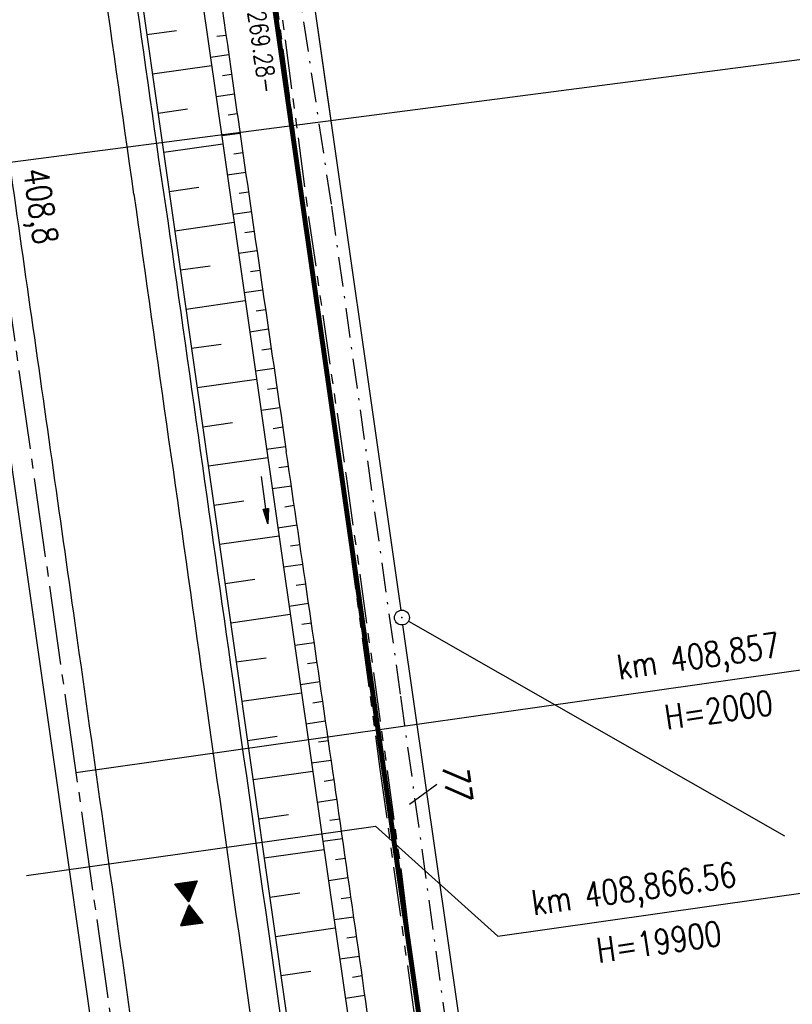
# Model space of a CAD drawing. Extents: x 446224 to 446791, y 446199 to 447379.
# Tile 8 of 113: x 446562 to 446640, y 446325 to 446425. Entities that reach past the tile are written whole.
import ezdxf

# ---------------------------------------------------------------- set-up
doc = ezdxf.new("R2010")
doc.units = 0
doc.header["$LTSCALE"] = 2
doc.header["$MEASUREMENT"] = 0
for name, pattern in [('ACHSE', [5.5, 4, -0.5, 0.5, -0.5]), ('AUSGEZOGEN', [0]), ('BAB-FM2', [2.6, 1.5, -0.5, 0.1, -0.5]), ('PHANTOMX2', [5, 2.5, -0.5, 0.5, -0.5, 0.5, -0.5])]:
    doc.linetypes.add(name, pattern=pattern)
doc.layers.get('0').update_dxf_attribs({"linetype": 'AUSGEZOGEN'})
for name, color, linetype in [('201-GRENZL', 8, 'AUSGEZOGEN'), ('201-GRENZL-BAB', 7, 'AUSGEZOGEN'), ('202-ABSTAND', 8, 'AUSGEZOGEN'), ('202-FLSTNR', 8, 'AUSGEZOGEN'), ('202-GRENZL', 8, 'AUSGEZOGEN'), ('202-GRENZL-BAB', 7, 'AUSGEZOGEN'), ('202-GRENZP', 8, 'AUSGEZOGEN'), ('ACHSETOP', 250, 'ACHSE'), ('BAB_FM', 5, 'BAB-FM2'), ('BOESCHG', 250, 'AUSGEZOGEN'), ('FBRTOP', 250, 'AUSGEZOGEN'), ('GEF', 1, 'AUSGEZOGEN'), ('GRABEN', 250, 'AUSGEZOGEN'), ('HEKT_B', 250, 'CONTINUOUS'), ('Lichtwellenleiter COLT', 46, 'PHANTOMX2'), ('Lichtwellenleiter GLH', 46, 'PHANTOMX2'), ('NZ', 250, 'AUSGEZOGEN'), ('PFEILTOP', 200, 'AUSGEZOGEN'), ('Planeinteilung', 250, 'CONTINUOUS'), ('RAHMEN', 7, 'AUSGEZOGEN')]:
    doc.layers.add(name, color=color, linetype=linetype)
doc.styles.add('ROMANS', font='romans.shx', dxfattribs={"width": 0.8})

# ---------------------------------------------------------------- blocks, each defined once
blk = doc.blocks.new('*X41')
at = {"color": 0}
for p, q in [((379.636, 182.407), (379.645, 182.415)), ((379.64, 182.401), (379.654, 182.415)), ((379.643, 182.395), (379.663, 182.415)), ((379.646, 182.39), (379.672, 182.415)), ((379.649, 182.384), (379.68, 182.415)), ((379.653, 182.379), (379.689, 182.415)), ((379.656, 182.373), (379.698, 182.415)), ((379.659, 182.367), (379.707, 182.415)), ((379.662, 182.362), (379.716, 182.415)), ((379.665, 182.356), (379.725, 182.415)), ((379.669, 182.351), (379.733, 182.415)), ((379.672, 182.345), (379.742, 182.415)), ((379.675, 182.339), (379.751, 182.415)), ((379.678, 182.334), (379.76, 182.415)), ((379.682, 182.328), (379.769, 182.415)), ((379.685, 182.323), (379.778, 182.415)), ((379.688, 182.317), (379.786, 182.415)), ((379.691, 182.311), (379.795, 182.415)), ((379.695, 182.306), (379.804, 182.415)), ((379.698, 182.3), (379.813, 182.415)), ((379.701, 182.295), (379.822, 182.415)), ((379.704, 182.289), (379.831, 182.415)), ((379.708, 182.283), (379.839, 182.415)), ((379.711, 182.278), (379.848, 182.415)), ((379.714, 182.272), (379.857, 182.415)), ((379.717, 182.267), (379.866, 182.415)), ((379.72, 182.261), (379.875, 182.415)), ((379.724, 182.255), (379.884, 182.415)), ((379.727, 182.25), (379.892, 182.415)), ((379.73, 182.244), (379.901, 182.415)), ((379.733, 182.239), (379.91, 182.415)), ((379.737, 182.233), (379.919, 182.415)), ((379.74, 182.227), (379.928, 182.415)), ((379.743, 182.222), (379.937, 182.415)), ((379.746, 182.216), (379.946, 182.415)), ((379.75, 182.21), (379.954, 182.415)), ((379.753, 182.205), (379.963, 182.415)), ((379.756, 182.199), (379.972, 182.415)), ((379.759, 182.194), (379.981, 182.415)), ((379.763, 182.188), (379.99, 182.415)), ((379.766, 182.182), (379.999, 182.415)), ((379.769, 182.177), (380.007, 182.415)), ((379.772, 182.171), (380.016, 182.415)), ((379.775, 182.166), (380.025, 182.415)), ((379.779, 182.16), (380.034, 182.415)), ((379.782, 182.154), (380.043, 182.415)), ((379.785, 182.149), (380.052, 182.415)), ((379.788, 182.143), (380.06, 182.415)), ((379.792, 182.138), (380.069, 182.415)), ((379.795, 182.132), (380.078, 182.415)), ((379.798, 182.126), (380.087, 182.415)), ((379.801, 182.121), (380.096, 182.415)), ((379.805, 182.115), (380.105, 182.415)), ((379.808, 182.11), (380.113, 182.415)), ((379.811, 182.104), (380.122, 182.415)), ((379.814, 182.098), (380.131, 182.415)), ((379.818, 182.093), (380.14, 182.415)), ((379.821, 182.087), (380.149, 182.415)), ((379.824, 182.082), (380.158, 182.415)), ((379.827, 182.076), (380.166, 182.415)), ((379.83, 182.07), (380.175, 182.415)), ((379.834, 182.065), (380.184, 182.415)), ((379.837, 182.059), (380.193, 182.415)), ((379.84, 182.054), (380.202, 182.415)), ((379.843, 182.048), (380.211, 182.415)), ((379.847, 182.042), (380.22, 182.415)), ((379.85, 182.037), (380.228, 182.415)), ((379.853, 182.031), (380.237, 182.415)), ((379.856, 182.026), (380.246, 182.415)), ((379.86, 182.02), (380.255, 182.415)), ((379.863, 182.014), (380.264, 182.415)), ((379.866, 182.009), (380.273, 182.415)), ((379.869, 182.003), (380.281, 182.415)), ((379.873, 181.998), (380.29, 182.415)), ((379.876, 181.992), (380.299, 182.415)), ((379.879, 181.986), (380.308, 182.415)), ((379.882, 181.981), (380.317, 182.415)), ((379.885, 181.975), (380.326, 182.415)), ((379.889, 181.97), (380.334, 182.415)), ((379.892, 181.964), (380.343, 182.415)), ((379.895, 181.958), (380.352, 182.415)), ((379.898, 181.953), (380.361, 182.415)), ((379.902, 181.947), (380.37, 182.415)), ((379.905, 181.942), (380.379, 182.415)), ((379.908, 181.936), (380.387, 182.415)), ((379.911, 181.93), (380.396, 182.415)), ((379.915, 181.925), (380.405, 182.415)), ((379.918, 181.919), (380.414, 182.415)), ((379.921, 181.914), (380.423, 182.415)), ((379.924, 181.908), (380.432, 182.415)), ((379.928, 181.902), (380.44, 182.415)), ((379.931, 181.897), (380.449, 182.415)), ((379.934, 181.891), (380.458, 182.415)), ((379.937, 181.885), (380.467, 182.415)), ((379.94, 181.88), (380.476, 182.415)), ((379.944, 181.874), (380.485, 182.415)), ((379.947, 181.869), (380.494, 182.415)), ((379.95, 181.863), (380.502, 182.415)), ((379.953, 181.857), (380.511, 182.415)), ((379.957, 181.852), (380.52, 182.415)), ((379.96, 181.846), (380.529, 182.415)), ((379.963, 181.841), (380.538, 182.415)), ((379.966, 181.835), (380.547, 182.415)), ((379.97, 181.829), (380.555, 182.415)), ((379.973, 181.824), (380.564, 182.415)), ((379.976, 181.818), (380.573, 182.415)), ((379.979, 181.813), (380.582, 182.415)), ((379.983, 181.807), (380.591, 182.415)), ((379.986, 181.801), (380.6, 182.415)), ((379.989, 181.796), (380.608, 182.415)), ((379.992, 181.79), (380.617, 182.415)), ((379.995, 181.785), (380.626, 182.415)), ((379.999, 181.779), (380.635, 182.415)), ((380.002, 181.773), (380.644, 182.415)), ((380.005, 181.768), (380.653, 182.415)), ((380.008, 181.762), (380.661, 182.415)), ((380.012, 181.757), (380.67, 182.415)), ((380.015, 181.751), (380.679, 182.415)), ((380.018, 181.745), (380.688, 182.415)), ((380.021, 181.74), (380.697, 182.415)), ((380.025, 181.734), (380.706, 182.415)), ((380.028, 181.729), (380.714, 182.415)), ((380.031, 181.723), (380.723, 182.415)), ((380.034, 181.717), (380.732, 182.415)), ((380.038, 181.712), (380.741, 182.415)), ((380.041, 181.706), (380.75, 182.415)), ((380.044, 181.701), (380.759, 182.415)), ((380.047, 181.695), (380.768, 182.415)), ((380.05, 181.689), (380.776, 182.415)), ((380.054, 181.684), (380.785, 182.415)), ((380.057, 181.678), (380.794, 182.415)), ((380.06, 181.673), (380.803, 182.415)), ((380.063, 181.667), (380.812, 182.415)), ((380.067, 181.661), (380.821, 182.415)), ((380.07, 181.656), (380.829, 182.415)), ((380.073, 181.65), (380.838, 182.415)), ((380.076, 181.645), (380.847, 182.415)), ((380.08, 181.639), (380.856, 182.415)), ((380.083, 181.633), (380.865, 182.415)), ((380.086, 181.628), (380.874, 182.415)), ((380.089, 181.622), (380.882, 182.415)), ((380.093, 181.617), (380.891, 182.415)), ((380.096, 181.611), (380.9, 182.415)), ((380.099, 181.605), (380.909, 182.415)), ((380.102, 181.6), (380.918, 182.415)), ((380.105, 181.594), (380.927, 182.415)), ((380.109, 181.588), (380.935, 182.415)), ((380.112, 181.583), (380.944, 182.415)), ((380.115, 181.577), (380.953, 182.415)), ((380.118, 181.572), (380.962, 182.415)), ((380.122, 181.566), (380.971, 182.415)), ((380.125, 181.56), (380.98, 182.415)), ((380.128, 181.555), (380.988, 182.415)), ((380.131, 181.549), (380.997, 182.415)), ((380.135, 181.544), (381.006, 182.415)), ((380.138, 181.538), (381.015, 182.415)), ((380.141, 181.532), (381.024, 182.415)), ((380.144, 181.527), (381.033, 182.415)), ((380.148, 181.521), (381.042, 182.415)), ((380.151, 181.516), (381.05, 182.415)), ((380.154, 181.51), (381.059, 182.415)), ((380.157, 181.504), (381.068, 182.415)), ((380.16, 181.499), (381.077, 182.415)), ((380.164, 181.493), (381.086, 182.415)), ((380.167, 181.488), (381.095, 182.415)), ((380.17, 181.482), (381.103, 182.415)), ((380.173, 181.476), (381.112, 182.415)), ((380.177, 181.471), (381.121, 182.415)), ((380.18, 181.465), (381.13, 182.415)), ((380.183, 181.46), (381.139, 182.415)), ((380.186, 181.454), (381.148, 182.415)), ((380.19, 181.448), (381.156, 182.415)), ((380.193, 181.443), (381.165, 182.415)), ((380.196, 181.437), (381.174, 182.415)), ((380.199, 181.432), (381.183, 182.415)), ((380.203, 181.426), (381.192, 182.415)), ((380.206, 181.42), (381.201, 182.415)), ((380.209, 181.415), (381.209, 182.415)), ((380.212, 181.409), (381.218, 182.415)), ((380.215, 181.404), (381.227, 182.415)), ((380.219, 181.398), (381.236, 182.415)), ((380.222, 181.392), (381.245, 182.415)), ((380.225, 181.387), (381.254, 182.415)), ((380.228, 181.381), (381.262, 182.415)), ((380.232, 181.376), (381.271, 182.415)), ((380.235, 181.37), (381.28, 182.415)), ((380.238, 181.364), (381.289, 182.415)), ((380.241, 181.359), (381.298, 182.415)), ((380.245, 181.353), (381.307, 182.415)), ((380.248, 181.348), (381.316, 182.415)), ((380.251, 181.342), (381.324, 182.415)), ((380.254, 181.336), (381.333, 182.415)), ((380.258, 181.331), (381.342, 182.415)), ((380.261, 181.325), (381.351, 182.415)), ((380.27, 181.308), (381.344, 182.382)), ((380.274, 181.303), (381.332, 182.361)), ((380.277, 181.297), (381.32, 182.34)), ((380.28, 181.292), (381.308, 182.32)), ((380.283, 181.286), (381.296, 182.299)), ((380.287, 181.28), (381.284, 182.278)), ((380.29, 181.275), (381.272, 182.257)), ((380.293, 181.269), (381.26, 182.236)), ((380.296, 181.263), (381.248, 182.215)), ((380.3, 181.258), (381.236, 182.194)), ((380.303, 181.252), (381.224, 182.173)), ((380.306, 181.247), (381.212, 182.152)), ((380.309, 181.241), (381.2, 182.131)), ((380.313, 181.235), (381.187, 182.11)), ((380.316, 181.23), (381.175, 182.089)), ((380.319, 181.224), (381.163, 182.069)), ((380.322, 181.219), (381.151, 182.048)), ((380.325, 181.213), (381.139, 182.027)), ((380.329, 181.207), (381.127, 182.006)), ((380.332, 181.202), (381.115, 181.985)), ((380.335, 181.196), (381.103, 181.964)), ((380.338, 181.191), (381.091, 181.943)), ((380.342, 181.185), (381.079, 181.922)), ((380.345, 181.179), (381.067, 181.901)), ((380.348, 181.174), (381.055, 181.88)), ((380.351, 181.168), (381.043, 181.859)), ((380.355, 181.163), (381.031, 181.839)), ((380.358, 181.157), (381.018, 181.818)), ((380.361, 181.151), (381.006, 181.797)), ((380.364, 181.146), (380.994, 181.776)), ((380.368, 181.14), (380.982, 181.755)), ((380.371, 181.135), (380.97, 181.734)), ((380.374, 181.129), (380.958, 181.713)), ((380.377, 181.123), (380.946, 181.692)), ((380.38, 181.118), (380.934, 181.671)), ((380.384, 181.112), (380.922, 181.65)), ((380.387, 181.107), (380.91, 181.629)), ((380.39, 181.101), (380.898, 181.608)), ((380.393, 181.095), (380.886, 181.588)), ((380.397, 181.09), (380.874, 181.567)), ((380.4, 181.084), (380.861, 181.546)), ((380.403, 181.079), (380.849, 181.525)), ((380.406, 181.073), (380.837, 181.504)), ((380.41, 181.067), (380.825, 181.483)), ((380.413, 181.062), (380.813, 181.462)), ((380.416, 181.056), (380.801, 181.441)), ((380.419, 181.051), (380.789, 181.42)), ((380.423, 181.045), (380.777, 181.399)), ((380.426, 181.039), (380.765, 181.378)), ((380.429, 181.034), (380.753, 181.358)), ((380.432, 181.028), (380.741, 181.337)), ((380.435, 181.023), (380.729, 181.316)), ((380.439, 181.017), (380.717, 181.295)), ((380.442, 181.011), (380.705, 181.274)), ((380.445, 181.006), (380.692, 181.253)), ((380.124, 180.021), (380.598, 180.495)), ((380.136, 180.042), (380.594, 180.501)), ((380.148, 180.063), (380.591, 180.506)), ((380.16, 180.084), (380.588, 180.512)), ((380.172, 180.105), (380.585, 180.518)), ((380.184, 180.126), (380.581, 180.523)), ((380.196, 180.147), (380.578, 180.529)), ((380.208, 180.168), (380.575, 180.534)), ((380.22, 180.189), (380.572, 180.54)), ((380.232, 180.21), (380.568, 180.546)), ((380.245, 180.231), (380.565, 180.551)), ((380.257, 180.251), (380.562, 180.557)), ((380.269, 180.272), (380.559, 180.562)), ((380.281, 180.293), (380.555, 180.568)), ((380.293, 180.314), (380.552, 180.574)), ((380.305, 180.335), (380.549, 180.579)), ((380.317, 180.356), (380.546, 180.585)), ((380.329, 180.377), (380.543, 180.59)), ((380.341, 180.398), (380.539, 180.596)), ((380.353, 180.419), (380.536, 180.602)), ((380.365, 180.44), (380.533, 180.607)), ((380.377, 180.461), (380.53, 180.613)), ((380.389, 180.481), (380.526, 180.618)), ((380.401, 180.502), (380.523, 180.624)), ((380.414, 180.523), (380.52, 180.63)), ((380.426, 180.544), (380.517, 180.635)), ((380.438, 180.565), (380.513, 180.641)), ((380.448, 181), (380.68, 181.232)), ((380.45, 180.586), (380.51, 180.646)), ((380.452, 180.995), (380.668, 181.211)), ((380.455, 180.989), (380.656, 181.19)), ((380.458, 180.983), (380.644, 181.169)), ((380.461, 180.978), (380.632, 181.148)), ((380.462, 180.607), (380.507, 180.652)), ((380.465, 180.972), (380.62, 181.127)), ((380.468, 180.966), (380.608, 181.107)), ((380.471, 180.961), (380.596, 181.086)), ((380.474, 180.955), (380.584, 181.065)), ((380.474, 180.628), (380.504, 180.658)), ((380.478, 180.95), (380.572, 181.044)), ((380.481, 180.944), (380.56, 181.023)), ((380.484, 180.938), (380.548, 181.002)), ((380.486, 180.649), (380.5, 180.663)), ((380.487, 180.933), (380.535, 180.981)), ((380.49, 180.927), (380.523, 180.96)), ((380.494, 180.922), (380.511, 180.939)), ((379.629, 179.164), (380.73, 180.265)), ((379.641, 179.185), (380.727, 180.271)), ((379.642, 179.169), (380.733, 180.26)), ((379.651, 179.169), (380.737, 180.254)), ((379.653, 179.206), (380.724, 180.277)), ((379.66, 179.169), (380.74, 180.249)), ((379.665, 179.227), (380.72, 180.282)), ((379.669, 179.169), (380.743, 180.243)), ((379.677, 179.248), (380.717, 180.288)), ((379.678, 179.169), (380.746, 180.237)), ((379.686, 179.169), (380.75, 180.232)), ((379.689, 179.269), (380.714, 180.293)), ((379.695, 179.169), (380.753, 180.226)), ((379.701, 179.289), (380.711, 180.299)), ((379.704, 179.169), (380.756, 180.221)), ((379.713, 179.31), (380.708, 180.305)), ((379.713, 179.169), (380.759, 180.215)), ((379.722, 179.169), (380.763, 180.209)), ((379.725, 179.331), (380.704, 180.31)), ((379.731, 179.169), (380.766, 180.204)), ((379.737, 179.352), (380.701, 180.316)), ((379.739, 179.169), (380.769, 180.198)), ((379.748, 179.169), (380.772, 180.193)), ((379.749, 179.373), (380.698, 180.321)), ((379.757, 179.169), (380.775, 180.187)), ((379.762, 179.394), (380.695, 180.327)), ((379.766, 179.169), (380.779, 180.181)), ((379.774, 179.415), (380.691, 180.333)), ((379.775, 179.169), (380.782, 180.176)), ((379.784, 179.169), (380.785, 180.17)), ((379.786, 179.436), (380.688, 180.338)), ((379.792, 179.169), (380.788, 180.165)), ((379.798, 179.457), (380.685, 180.344)), ((379.801, 179.169), (380.792, 180.159)), ((379.81, 179.478), (380.682, 180.349)), ((379.81, 179.169), (380.795, 180.153)), ((379.819, 179.169), (380.798, 180.148)), ((379.822, 179.499), (380.678, 180.355)), ((379.828, 179.169), (380.801, 180.142)), ((379.834, 179.519), (380.675, 180.361)), ((379.837, 179.169), (380.805, 180.137)), ((379.845, 179.169), (380.808, 180.131)), ((379.846, 179.54), (380.672, 180.366)), ((379.854, 179.169), (380.811, 180.125)), ((379.858, 179.561), (380.669, 180.372)), ((379.863, 179.169), (380.814, 180.12)), ((379.87, 179.582), (380.665, 180.378)), ((379.872, 179.169), (380.818, 180.114)), ((379.881, 179.169), (380.821, 180.109)), ((379.882, 179.603), (380.662, 180.383)), ((379.89, 179.169), (380.824, 180.103)), ((379.894, 179.624), (380.659, 180.389)), ((379.899, 179.169), (380.827, 180.097)), ((379.906, 179.645), (380.656, 180.394)), ((379.907, 179.169), (380.83, 180.092)), ((379.916, 179.169), (380.834, 180.086)), ((379.919, 179.666), (380.653, 180.4)), ((379.925, 179.169), (380.837, 180.081)), ((379.931, 179.687), (380.649, 180.406)), ((379.934, 179.169), (380.84, 180.075)), ((379.943, 179.708), (380.646, 180.411)), ((379.943, 179.169), (380.843, 180.069)), ((379.952, 179.169), (380.847, 180.064)), ((379.955, 179.729), (380.643, 180.417)), ((379.96, 179.169), (380.85, 180.058)), ((379.967, 179.75), (380.64, 180.422)), ((379.969, 179.169), (380.853, 180.052)), ((379.978, 179.169), (380.856, 180.047)), ((379.979, 179.77), (380.636, 180.428)), ((379.987, 179.169), (380.86, 180.041)), ((379.991, 179.791), (380.633, 180.434)), ((379.996, 179.169), (380.863, 180.036)), ((380.003, 179.812), (380.63, 180.439)), ((380.005, 179.169), (380.866, 180.03)), ((380.013, 179.169), (380.869, 180.024)), ((380.015, 179.833), (380.627, 180.445)), ((380.022, 179.169), (380.873, 180.019)), ((380.027, 179.854), (380.623, 180.45)), ((380.031, 179.169), (380.876, 180.013)), ((380.039, 179.875), (380.62, 180.456)), ((380.04, 179.169), (380.879, 180.008)), ((380.049, 179.169), (380.882, 180.002)), ((380.051, 179.896), (380.617, 180.462)), ((380.058, 179.169), (380.885, 179.996)), ((380.063, 179.917), (380.614, 180.467)), ((380.066, 179.169), (380.889, 179.991)), ((380.075, 179.938), (380.61, 180.473)), ((380.075, 179.169), (380.892, 179.985)), ((380.084, 179.169), (380.895, 179.98)), ((380.088, 179.959), (380.607, 180.478)), ((380.093, 179.169), (380.898, 179.974)), ((380.1, 179.98), (380.604, 180.484)), ((380.102, 179.169), (380.902, 179.968)), ((380.111, 179.169), (380.905, 179.963)), ((380.112, 180), (380.601, 180.49)), ((380.119, 179.169), (380.908, 179.957)), ((380.128, 179.169), (380.911, 179.952)), ((380.137, 179.169), (380.915, 179.946)), ((380.146, 179.169), (380.918, 179.94)), ((380.155, 179.169), (380.921, 179.935)), ((380.164, 179.169), (380.924, 179.929)), ((380.173, 179.169), (380.928, 179.924)), ((380.181, 179.169), (380.931, 179.918)), ((380.19, 179.169), (380.934, 179.912)), ((380.199, 179.169), (380.937, 179.907)), ((380.208, 179.169), (380.94, 179.901)), ((380.217, 179.169), (380.944, 179.896)), ((380.226, 179.169), (380.947, 179.89)), ((380.234, 179.169), (380.95, 179.884)), ((380.243, 179.169), (380.953, 179.879)), ((380.252, 179.169), (380.957, 179.873)), ((380.261, 179.169), (380.96, 179.868)), ((380.27, 179.169), (380.963, 179.862)), ((380.279, 179.169), (380.966, 179.856)), ((380.287, 179.169), (380.97, 179.851)), ((380.296, 179.169), (380.973, 179.845)), ((380.305, 179.169), (380.976, 179.84)), ((380.314, 179.169), (380.979, 179.834)), ((380.323, 179.169), (380.983, 179.828)), ((380.332, 179.169), (380.986, 179.823)), ((380.34, 179.169), (380.989, 179.817)), ((380.349, 179.169), (380.992, 179.812)), ((380.358, 179.169), (380.995, 179.806)), ((380.367, 179.169), (380.999, 179.8)), ((380.376, 179.169), (381.002, 179.795)), ((380.385, 179.169), (381.005, 179.789)), ((380.394, 179.169), (381.008, 179.784)), ((380.402, 179.169), (381.012, 179.778)), ((380.411, 179.169), (381.015, 179.772)), ((380.42, 179.169), (381.018, 179.767)), ((380.429, 179.169), (381.021, 179.761)), ((380.438, 179.169), (381.025, 179.756)), ((380.447, 179.169), (381.028, 179.75)), ((380.455, 179.169), (381.031, 179.744)), ((380.464, 179.169), (381.034, 179.739)), ((380.473, 179.169), (381.038, 179.733)), ((380.482, 179.169), (381.041, 179.727)), ((380.491, 179.169), (381.044, 179.722)), ((380.5, 179.169), (381.047, 179.716)), ((380.508, 179.169), (381.05, 179.711)), ((380.517, 179.169), (381.054, 179.705)), ((380.526, 179.169), (381.057, 179.699)), ((380.535, 179.169), (381.06, 179.694)), ((380.544, 179.169), (381.063, 179.688)), ((380.553, 179.169), (381.067, 179.683)), ((380.561, 179.169), (381.07, 179.677)), ((380.57, 179.169), (381.073, 179.671)), ((380.579, 179.169), (381.076, 179.666)), ((380.588, 179.169), (381.08, 179.66)), ((380.597, 179.169), (381.083, 179.655)), ((380.606, 179.169), (381.086, 179.649)), ((380.614, 179.169), (381.089, 179.643)), ((380.623, 179.169), (381.093, 179.638)), ((380.632, 179.169), (381.096, 179.632)), ((380.641, 179.169), (381.099, 179.627)), ((380.65, 179.169), (381.102, 179.621)), ((380.659, 179.169), (381.105, 179.615)), ((380.668, 179.169), (381.109, 179.61)), ((380.676, 179.169), (381.112, 179.604)), ((380.685, 179.169), (381.115, 179.599)), ((380.694, 179.169), (381.118, 179.593)), ((380.703, 179.169), (381.122, 179.587)), ((380.712, 179.169), (381.125, 179.582)), ((380.721, 179.169), (381.128, 179.576)), ((380.729, 179.169), (381.131, 179.571)), ((380.738, 179.169), (381.135, 179.565)), ((380.747, 179.169), (381.138, 179.559)), ((380.756, 179.169), (381.141, 179.554)), ((380.765, 179.169), (381.144, 179.548)), ((380.774, 179.169), (381.148, 179.543)), ((380.782, 179.169), (381.151, 179.537)), ((380.791, 179.169), (381.154, 179.531)), ((380.8, 179.169), (381.157, 179.526)), ((380.809, 179.169), (381.16, 179.52)), ((380.818, 179.169), (381.164, 179.515)), ((380.827, 179.169), (381.167, 179.509)), ((380.835, 179.169), (381.17, 179.503)), ((380.844, 179.169), (381.173, 179.498)), ((380.853, 179.169), (381.177, 179.492)), ((380.862, 179.169), (381.18, 179.487)), ((380.871, 179.169), (381.183, 179.481)), ((380.88, 179.169), (381.186, 179.475)), ((380.888, 179.169), (381.19, 179.47)), ((380.897, 179.169), (381.193, 179.464)), ((380.906, 179.169), (381.196, 179.459)), ((380.915, 179.169), (381.199, 179.453)), ((380.924, 179.169), (381.203, 179.447)), ((380.933, 179.169), (381.206, 179.442)), ((380.942, 179.169), (381.209, 179.436)), ((380.95, 179.169), (381.212, 179.43)), ((380.959, 179.169), (381.215, 179.425)), ((380.968, 179.169), (381.219, 179.419)), ((380.977, 179.169), (381.222, 179.414)), ((380.986, 179.169), (381.225, 179.408)), ((380.995, 179.169), (381.228, 179.402)), ((381.003, 179.169), (381.232, 179.397)), ((381.012, 179.169), (381.235, 179.391)), ((381.021, 179.169), (381.238, 179.386)), ((381.03, 179.169), (381.241, 179.38)), ((381.039, 179.169), (381.245, 179.374)), ((381.048, 179.169), (381.248, 179.369)), ((381.056, 179.169), (381.251, 179.363)), ((381.065, 179.169), (381.254, 179.358)), ((381.074, 179.169), (381.258, 179.352)), ((381.083, 179.169), (381.261, 179.346)), ((381.092, 179.169), (381.264, 179.341)), ((381.101, 179.169), (381.267, 179.335)), ((381.109, 179.169), (381.27, 179.33)), ((381.118, 179.169), (381.274, 179.324)), ((381.127, 179.169), (381.277, 179.318)), ((381.136, 179.169), (381.28, 179.313)), ((381.145, 179.169), (381.283, 179.307)), ((381.154, 179.169), (381.287, 179.302)), ((381.162, 179.169), (381.29, 179.296)), ((381.171, 179.169), (381.293, 179.29)), ((381.18, 179.169), (381.296, 179.285)), ((381.189, 179.169), (381.3, 179.279)), ((381.198, 179.169), (381.303, 179.274)), ((381.207, 179.169), (381.306, 179.268)), ((381.216, 179.169), (381.309, 179.262)), ((381.224, 179.169), (381.313, 179.257)), ((381.233, 179.169), (381.316, 179.251)), ((381.242, 179.169), (381.319, 179.246)), ((381.251, 179.169), (381.322, 179.24)), ((381.26, 179.169), (381.325, 179.234)), ((381.269, 179.169), (381.329, 179.229)), ((381.277, 179.169), (381.332, 179.223)), ((381.286, 179.169), (381.335, 179.218)), ((381.295, 179.169), (381.338, 179.212)), ((381.304, 179.169), (381.342, 179.206)), ((381.313, 179.169), (381.345, 179.201)), ((381.322, 179.169), (381.348, 179.195)), ((381.33, 179.169), (381.351, 179.19)), ((381.339, 179.169), (381.355, 179.184)), ((381.348, 179.169), (381.358, 179.178))]:
    blk.add_line(p, q, dxfattribs=at)
blk = doc.blocks.new('TIEFP')
at = {"color": 0}
for points in [[(0.005, 0.151), (-1.131, 2.118), (1.141, 2.118)], [(0.005, -0.172), (-1.131, -2.139), (1.141, -2.139)]]:
    blk.add_lwpolyline(points, close=True, dxfattribs=at)
at = {"color": 0, "xscale": 1.311372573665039, "yscale": 1.311372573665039, "zscale": 1.311372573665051}
blk.add_blockref('*X41', (-498.969, -237.096), dxfattribs=at)
blk = doc.blocks.new('PFEIL2')
at = {"color": 0}
for p, q in [((0.88, 0.002), (-2.401, -0.012)), ((0.881, -0.271), (0.879, 0.276)), ((0.879, 0.276), (2.429, 0.009)), ((0.911, 0.27), (0.879, 0.265)), ((0.965, 0.261), (0.879, 0.246)), ((1.019, 0.252), (0.879, 0.228)), ((1.073, 0.242), (0.879, 0.209)), ((1.127, 0.233), (0.879, 0.191)), ((1.181, 0.224), (0.879, 0.172)), ((1.235, 0.214), (0.879, 0.154)), ((1.289, 0.205), (0.879, 0.135)), ((1.343, 0.196), (0.879, 0.117)), ((1.397, 0.187), (0.879, 0.098)), ((1.451, 0.177), (0.879, 0.08)), ((1.505, 0.168), (0.879, 0.061)), ((1.559, 0.159), (0.88, 0.043)), ((1.613, 0.149), (0.88, 0.024)), ((1.668, 0.14), (0.88, 0.006)), ((1.722, 0.131), (0.88, -0.013)), ((1.776, 0.121), (0.88, -0.031)), ((1.83, 0.112), (0.88, -0.05)), ((1.884, 0.103), (0.88, -0.068)), ((1.938, 0.094), (0.88, -0.087)), ((1.992, 0.084), (0.88, -0.105)), ((2.046, 0.075), (0.88, -0.124)), ((2.1, 0.066), (0.88, -0.142)), ((2.154, 0.056), (0.88, -0.161)), ((2.208, 0.047), (0.88, -0.179)), ((2.262, 0.038), (0.881, -0.198)), ((2.316, 0.029), (0.881, -0.216)), ((2.37, 0.019), (0.881, -0.235)), ((2.424, 0.01), (0.881, -0.253)), ((2.429, 0.009), (0.881, -0.271))]:
    blk.add_line(p, q, dxfattribs=at)
blk = doc.blocks.new('1135420')
at = {"layer": 'RAHMEN'}
blk.add_line((950, 5), (950, 415), dxfattribs=at)
blk = doc.blocks.new('GST')
at = {"color": 0}
blk.add_circle((0, 0), 0.75, dxfattribs=at)
blk.add_point((0, 0), dxfattribs=at)

msp = doc.modelspace()

# ---------------------------------------------------------------- linework, layer by layer
at = {"layer": '201-GRENZL'}
msp.add_line((446581.106, 446499.048), (446593.173, 446414.728), dxfattribs=at)
at = {"layer": '201-GRENZL-BAB', "const_width": 0.5, "flags": 128}
msp.add_lwpolyline([(446566.146, 446575.117), (446589.2, 446414.211)], dxfattribs=at)
at = {"layer": '202-FLSTNR'}
msp.add_line((446603.898, 446347.66), (446601.135, 446345.635), dxfattribs=at)
at = {"layer": '202-GRENZL'}
for p, q in [((446583.03, 446485.609), (446600.254, 446365.252)), ((446606.113, 446324.352), (446600.466, 446363.767)), ((446601.012, 446364.138), (446638.992, 446342.459))]:
    msp.add_line(p, q, dxfattribs=at)
at = {"layer": '202-GRENZL-BAB', "const_width": 0.5, "flags": 128}
msp.add_lwpolyline([(446579.052, 446485.045), (446604.124, 446310.053)], dxfattribs=at)
at = {"layer": 'ACHSETOP'}
for p, q in [((446552.414, 446454.803), (446566.447, 446355.792)), ((446566.447, 446355.792), (446583.989, 446232.029))]:
    msp.add_line(p, q, dxfattribs=at)
at = {"layer": 'BAB_FM'}
for p, q in [((446585.779, 446455.516), (446593.234, 446406.073)), ((446593.234, 446406.073), (446600.226, 446356.564)), ((446600.226, 446356.564), (446607.059, 446307.033))]:
    msp.add_line(p, q, dxfattribs=at)
at = {"layer": 'BOESCHG'}
for p, q in [((446569.66, 446458.105), (446595.392, 446277.497)), ((446574.606, 446423.386), (446577.582, 446423.81)), ((446582.595, 446423.316), (446581.661, 446423.183)), ((446574.745, 446422.408), (446574.747, 446422.408)), ((446582.877, 446421.336), (446581.014, 446421.07)), ((446575.17, 446419.426), (446581.128, 446420.275)), ((446583.159, 446419.356), (446582.229, 446419.223)), ((446575.309, 446418.448), (446575.31, 446418.448)), ((446583.442, 446417.376), (446581.584, 446417.11)), ((446575.734, 446415.466), (446578.716, 446415.891)), ((446583.725, 446415.396), (446582.797, 446415.263)), ((446575.873, 446414.488), (446575.875, 446414.488)), ((446584.009, 446413.416), (446582.155, 446413.15)), ((446576.298, 446411.506), (446582.269, 446412.357)), ((446584.294, 446411.437), (446583.367, 446411.303)), ((446576.438, 446410.528), (446576.439, 446410.528)), ((446584.58, 446409.457), (446582.724, 446409.19)), ((446576.862, 446407.546), (446579.85, 446407.971)), ((446584.865, 446407.478), (446583.936, 446407.344)), ((446577.002, 446406.568), (446577.004, 446406.568)), ((446585.151, 446405.498), (446583.291, 446405.229)), ((446577.427, 446403.586), (446583.405, 446404.438)), ((446585.438, 446403.519), (446584.507, 446403.384)), ((446577.566, 446402.608), (446577.567, 446402.608)), ((446585.725, 446401.54), (446583.859, 446401.269)), ((446577.991, 446399.626), (446580.982, 446400.052)), ((446586.012, 446399.56), (446585.078, 446399.425)), ((446578.13, 446398.648), (446578.132, 446398.648)), ((446586.3, 446397.581), (446584.427, 446397.309)), ((446578.555, 446395.666), (446584.54, 446396.519)), ((446586.588, 446395.602), (446585.649, 446395.465)), ((446578.694, 446394.688), (446578.695, 446394.688)), ((446586.876, 446393.623), (446584.995, 446393.348)), ((446579.119, 446391.706), (446582.114, 446392.132)), ((446587.165, 446391.644), (446586.222, 446391.506)), ((446579.259, 446390.728), (446579.261, 446390.728)), ((446587.454, 446389.665), (446585.562, 446389.388)), ((446579.683, 446387.746), (446585.676, 446388.599)), ((446587.744, 446387.686), (446586.795, 446387.547)), ((446579.823, 446386.768), (446579.824, 446386.768)), ((446588.034, 446385.707), (446586.13, 446385.428)), ((446580.248, 446383.786), (446583.245, 446384.213)), ((446588.324, 446383.728), (446587.369, 446383.588)), ((446580.387, 446382.808), (446580.389, 446382.808)), ((446588.615, 446381.75), (446586.698, 446381.468)), ((446580.812, 446379.826), (446586.811, 446380.68)), ((446588.906, 446379.771), (446587.944, 446379.629)), ((446580.951, 446378.848), (446580.952, 446378.848)), ((446589.197, 446377.792), (446587.266, 446377.509)), ((446581.376, 446375.866), (446584.377, 446376.293)), ((446589.487, 446375.813), (446588.518, 446375.671)), ((446581.515, 446374.888), (446581.517, 446374.888)), ((446589.777, 446373.834), (446587.833, 446373.55)), ((446581.94, 446371.906), (446587.946, 446372.761)), ((446590.067, 446371.856), (446589.092, 446371.713)), ((446582.08, 446370.928), (446582.081, 446370.928)), ((446590.356, 446369.877), (446588.401, 446369.591)), ((446582.504, 446367.946), (446585.509, 446368.374)), ((446590.645, 446367.898), (446589.665, 446367.755)), ((446582.644, 446366.968), (446582.646, 446366.968)), ((446590.933, 446365.918), (446588.968, 446365.632)), ((446583.069, 446363.986), (446589.081, 446364.842)), ((446591.222, 446363.939), (446590.237, 446363.796)), ((446583.208, 446363.008), (446583.209, 446363.008)), ((446591.509, 446361.96), (446589.536, 446361.673)), ((446583.633, 446360.026), (446586.641, 446360.454)), ((446591.797, 446359.981), (446590.808, 446359.837)), ((446583.772, 446359.048), (446583.774, 446359.048)), ((446592.084, 446358.002), (446590.103, 446357.715)), ((446584.197, 446356.066), (446590.217, 446356.923)), ((446592.371, 446356.022), (446591.379, 446355.879)), ((446584.336, 446355.088), (446584.337, 446355.088)), ((446592.657, 446354.043), (446590.671, 446353.756)), ((446584.761, 446352.106), (446587.773, 446352.535)), ((446592.943, 446352.063), (446591.949, 446351.92)), ((446584.901, 446351.128), (446584.903, 446351.128)), ((446593.228, 446350.084), (446591.238, 446349.797)), ((446585.325, 446348.146), (446591.352, 446349.004)), ((446593.514, 446348.104), (446592.518, 446347.961)), ((446585.465, 446347.168), (446585.466, 446347.168)), ((446593.799, 446346.125), (446591.808, 446345.838)), ((446585.89, 446344.186), (446588.906, 446344.615)), ((446594.083, 446344.145), (446593.088, 446344.002)), ((446586.029, 446343.208), (446586.031, 446343.208)), ((446594.367, 446342.165), (446592.379, 446341.88)), ((446586.454, 446340.226), (446592.493, 446341.086)), ((446594.651, 446340.186), (446593.658, 446340.043)), ((446586.593, 446339.247), (446586.594, 446339.248)), ((446594.935, 446338.206), (446592.95, 446337.922)), ((446587.018, 446336.266), (446590.041, 446336.696)), ((446595.218, 446336.226), (446594.227, 446336.084)), ((446587.157, 446335.287), (446587.159, 446335.288)), ((446595.501, 446334.246), (446593.52, 446333.963)), ((446587.582, 446332.306), (446593.635, 446333.168)), ((446595.784, 446332.266), (446594.795, 446332.125)), ((446587.722, 446331.327), (446587.723, 446331.328)), ((446596.066, 446330.286), (446594.091, 446330.005)), ((446588.146, 446328.346), (446591.176, 446328.777)), ((446596.348, 446328.306), (446595.362, 446328.166)), ((446588.286, 446327.367), (446588.288, 446327.368)), ((446596.63, 446326.326), (446594.662, 446326.046))]:
    msp.add_line(p, q, dxfattribs=at)
for centre, radius, start, end in [((589457.366, 466786.517), 144318.608, 188.0971539, 188.1127949), ((452310.7, 447236.408), 5785.526, 188.1127948, 188.1909134), ((456430.46, 447829.408), 9947.746, 188.1909134, 188.3704637), ((435803.336, 444794.323), 10901.475, 8.1989474, 8.370464), ((434756.481, 444643.489), 11959.141, 8.0352176, 8.1989474)]:
    msp.add_arc(centre, radius, start, end, dxfattribs=at)
at = {"layer": 'FBRTOP'}
for p, q in [((446559.823, 446387.724), (446566.885, 446338.108)), ((446566.885, 446338.108), (446573.771, 446289.635))]:
    msp.add_line(p, q, dxfattribs=at)
for centre, radius, start, end in [((-4850973.728, -304397.975), 5350487.168, 8.066632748, 8.067168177), ((-4850969.05, -304397.312), 5350485.443, 8.066632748, 8.067168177), ((400552.286, 439832.873), 46476.258, 8.0987498, 8.1397003), ((10503485.482, 1871765.543), 10157417.439, 188.0667594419, 188.0670414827), ((10503486.634, 1871765.706), 10157415.603, 188.0667594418, 188.0670414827), ((434988.129, 444733.053), 11693.517, 8.01711, 8.0987498), ((-770205.338, 274987.132), 1228782.245, 8.014878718, 8.017109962), ((7606578.818, 1461174.686), 7231558.065, 188.0670414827, 188.0675366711), ((7606582.611, 1461175.223), 7231558.896, 188.0670414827, 188.067536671)]:
    msp.add_arc(centre, radius, start, end, dxfattribs=at)
at = {"layer": 'GRABEN'}
for p, q in [((446575.57, 446458.851), (446582.368, 446411.671)), ((446582.368, 446411.671), (446591.429, 446348.467)), ((446591.429, 446348.467), (446601.6, 446277.928))]:
    msp.add_line(p, q, dxfattribs=at)
at = {"layer": 'Lichtwellenleiter COLT'}
for p, q in [((446577.639, 446501.216), (446598.136, 446349.188)), ((446598.136, 446349.188), (446614.68, 446230.967))]:
    msp.add_line(p, q, dxfattribs=at)
at = {"layer": 'Lichtwellenleiter GLH'}
for p, q in [((446587.246, 446432.784), (446590.935, 446404.94)), ((446590.935, 446404.94), (446594.726, 446378.784)), ((446594.726, 446378.784), (446600.431, 446337.785)), ((446600.431, 446337.785), (446602.019, 446324.768))]:
    msp.add_line(p, q, dxfattribs=at)
at = {"layer": 'NZ'}
for p, q in [((446567.429, 446348.861), (446658.29, 446361.739)), ((446562.431, 446338.445), (446597.691, 446343.443)), ((446597.691, 446343.443), (446610.034, 446332.339)), ((446610.034, 446332.339), (446649.644, 446337.953))]:
    msp.add_line(p, q, dxfattribs=at)

# ---------------------------------------------------------------- block references
at = {"layer": '202-GRENZP', "rotation": 278.0670474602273}
msp.add_blockref('GST', (446600.36, 446364.509), dxfattribs=at)
at = {"layer": 'GEF', "rotation": 8.067289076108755}
msp.add_blockref('TIEFP', (446578.843, 446335.647), dxfattribs=at)
at = {"layer": 'PFEILTOP', "rotation": 277.3504068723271}
msp.add_blockref('PFEIL2', (446586.493, 446376.369), dxfattribs=at)
at = {"layer": 'Planeinteilung', "linetype": 'Continuous', "rotation": 277.4163263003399}
msp.add_blockref('1135420', (446224.107, 447324.702), dxfattribs=at)

# ---------------------------------------------------------------- texts
at = {"layer": '202-ABSTAND', "insert": (446586.146, 446422.44), "char_height": 1.8, "attachment_point": 5, "rotation": 278.15187, "style": 'ROMANS'}
msp.add_mtext('-269.28-', dxfattribs=at)
at = {"layer": '202-FLSTNR', "style": 'ROMANS', "oblique": 15, "width": 0.8}
msp.add_text('77', height=2.5, rotation=278.06705, dxfattribs=at).set_placement((446604.44, 446349.659))
at = {"layer": 'HEKT_B', "style": 'ROMANS', "width": 0.8}
msp.add_text('408,8', height=2.5, rotation=278.0671, dxfattribs=at).set_placement((446562.125, 446409.719))
at = {"layer": 'NZ', "style": 'ROMANS', "width": 0.8}
for s, p in [('km 408,857', (446622.293, 446358.235)), ('H=2000', (446627.112, 446353.174)), ('km 408,866.56', (446613.646, 446334.449)), ('H=19900', (446620.219, 446329.636))]:
    msp.add_text(s, height=2.5, rotation=8.0671, dxfattribs=at).set_placement(p)

doc.saveas('drawing.dxf')
